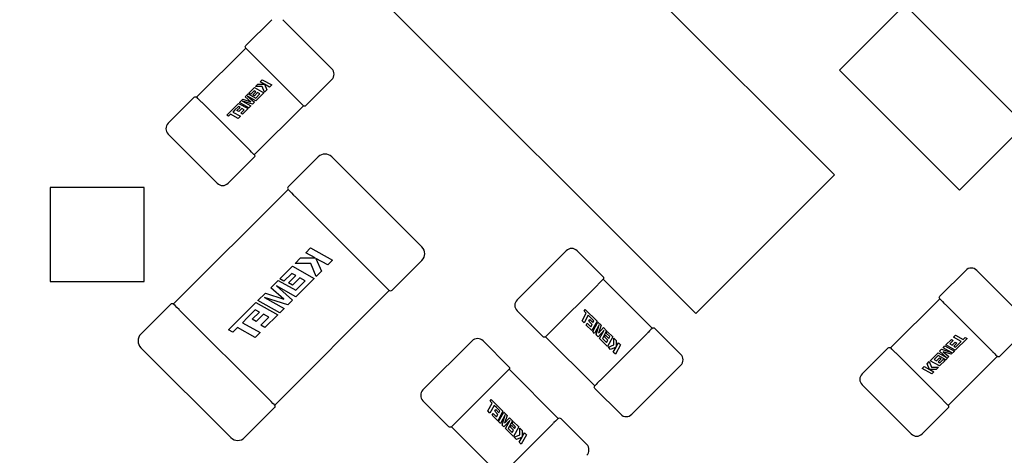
# Model space of a CAD drawing. Header units: millimetres. Extents: x 4 to 585, y 130 to 416.
# Tile 35 of 100: x 343.26 to 349.64, y 168.57 to 171.39. Entities that reach past the tile are written whole.
import ezdxf

# ---------------------------------------------------------------- set-up
doc = ezdxf.new("R2010")
doc.units = ezdxf.units.MM
doc.header["$LTSCALE"] = 0.75
doc.layers.add('Dimensions', color=7, linetype='Continuous', lineweight=13)
doc.layers.add('Visible', color=7, linetype='Continuous', lineweight=25)
doc.styles.get("Standard").update_dxf_attribs({"font": 'cour.ttf'})
doc.dimstyles.new('ISO-25', dxfattribs={"dimtxt": 2.5, "dimasz": 2.5, "dimexe": 1.5, "dimexo": 1.5, "dimgap": 1, "dimtad": 1, "dimdec": 1, "dimdsep": 46, "dimtxsty": 'Standard', "dimcen": 0, "dimclrd": 256, "dimclre": 256, "dimclrt": 256, "dimazin": 2, "dimtp": 0.1, "dimtm": 0.1, "dimtfac": 0.72, "dimtdec": 1, "dimtmove": 0, "dimatfit": 3, "dimfxl": 1, "dimarcsym": 0})

# ---------------------------------------------------------------- blocks, each defined once
blk = doc.blocks.new('*D66')
at = {"layer": 'Defpoints', "color": 0, "transparency": 16777216}
for p in [(365.906998, 168.828999), (374.653969, 168.828999)]:
    blk.add_point(p, dxfattribs=at)
at = {"layer": 'Dimensions', "lineweight": -2, "transparency": 16777216}
blk.add_line((367.406998, 168.828999), (385.303542, 168.828999), dxfattribs=at)
at = {"layer": 'Dimensions', "transparency": 16777216, "insert": (380.478756, 171.233913), "char_height": 2.5, "attachment_point": 5}
blk.add_mtext('20.1', dxfattribs=at)
blk = doc.blocks.new('*D67')
at = {"layer": 'Defpoints', "color": 0, "transparency": 16777216}
for p in [(365.906998, 184.577273), (365.906998, 168.828999)]:
    blk.add_point(p, dxfattribs=at)
at = {"layer": 'Dimensions', "lineweight": -2, "transparency": 16777216}
blk.add_line((365.906998, 170.328999), (365.906998, 195.096504), dxfattribs=at)
at = {"layer": 'Dimensions', "transparency": 16777216, "insert": (363.502084, 190.336888), "char_height": 2.5, "attachment_point": 5, "rotation": 90}
blk.add_mtext('46.7', dxfattribs=at)
blk = doc.blocks.new('*D68')
at = {"layer": 'Defpoints', "color": 0, "transparency": 16777216}
for p in [(352.154398, 184.577273), (352.154398, 178.958599)]:
    blk.add_point(p, dxfattribs=at)
at = {"layer": 'Dimensions', "lineweight": -2, "transparency": 16777216}
blk.add_line((352.154398, 180.458599), (352.154398, 189.976846), dxfattribs=at)
at = {"layer": 'Dimensions', "transparency": 16777216, "insert": (349.749484, 187.777059), "char_height": 2.5, "attachment_point": 5, "rotation": 90}
blk.add_mtext('33', dxfattribs=at)
blk = doc.blocks.new('*D69')
at = {"layer": 'Defpoints', "color": 0, "transparency": 16777216}
for p in [(352.154398, 178.958599), (374.653969, 178.958599)]:
    blk.add_point(p, dxfattribs=at)
at = {"layer": 'Dimensions', "lineweight": -2, "transparency": 16777216}
blk.add_line((353.654398, 178.958599), (385.305679, 178.958599), dxfattribs=at)
at = {"layer": 'Dimensions', "transparency": 16777216, "insert": (380.479824, 181.363513), "char_height": 2.5, "attachment_point": 5}
blk.add_mtext('30.3', dxfattribs=at)

msp = doc.modelspace()

# ---------------------------------------------------------------- linework, layer by layer
at = {"layer": 'Visible'}
for p, q in [((346.3808, 172.5398, 2.5055), (348.536, 170.3846, 2.5055)), ((347.638, 169.4866, 2.5055), (345.4828, 171.6418, 2.5055)), ((348.5674, 171.063, 2.1055), (348.9916, 171.4872, 2.1055)), ((348.9916, 171.4872, 2.1055), (349.7694, 170.7094, 2.1055)), ((344.8902, 171.3911, 2.0555), (344.7219, 171.2228, 2.0555)), ((345.2791, 171.0729, 2.0555), (344.9609, 171.3911, 2.0555)), ((344.7213, 171.2066, 2.0435), (344.403, 170.8883, 2.0435)), ((344.7488, 171.179, 2.0935), (344.7495, 171.1783, 2.0935)), ((344.7566, 171.1712, 2.0945), (345.0592, 170.8686, 2.0945)), ((349.3452, 170.2852, 2.1055), (348.5674, 171.063, 2.1055)), ((344.7845, 170.9579, 2.0958), (344.8002, 170.9735, 2.0958)), ((344.8285, 170.9583, 2.0958), (344.7845, 170.9579, 2.0958)), ((344.8002, 170.9735, 2.0958), (344.8408, 170.9735, 2.0958)), ((344.8146, 170.988, 2.0958), (344.8282, 171.0015, 2.0958)), ((344.8408, 170.9735, 2.0958), (344.8146, 170.988, 2.0958)), ((344.8282, 171.0015, 2.0958), (344.8895, 170.9676, 2.0958)), ((344.8437, 170.9217, 2.0958), (344.8285, 170.9583, 2.0958)), ((344.8427, 170.9725, 2.0958), (344.8582, 170.9362, 2.0958)), ((344.876, 170.954, 2.0958), (344.8427, 170.9725, 2.0958)), ((344.8895, 170.9676, 2.0958), (344.876, 170.954, 2.0958)), ((345.1108, 170.8339, 2.0555), (345.2791, 171.0022, 2.0555)), ((344.7168, 170.8901, 2.0958), (344.7371, 170.9104, 2.0958)), ((344.7325, 170.8953, 2.0958), (344.7772, 170.8553, 2.0958)), ((344.787, 170.8651, 2.0958), (344.7325, 170.8953, 2.0958)), ((344.7371, 170.9104, 2.0958), (344.7867, 170.8829, 2.0958)), ((344.7418, 170.9152, 2.0958), (344.777, 170.9504, 2.0958)), ((344.7535, 170.9087, 2.0958), (344.7418, 170.9152, 2.0958)), ((344.7752, 170.9304, 2.0958), (344.7535, 170.9087, 2.0958)), ((344.7662, 170.9036, 2.0958), (344.7866, 170.9241, 2.0958)), ((344.7775, 170.8974, 2.0958), (344.7662, 170.9036, 2.0958)), ((344.7866, 170.9241, 2.0958), (344.7752, 170.9304, 2.0958)), ((344.777, 170.9504, 2.0958), (344.8384, 170.9164, 2.0958)), ((344.7979, 170.9178, 2.0958), (344.7775, 170.8974, 2.0958)), ((344.7867, 170.8829, 2.0958), (344.8132, 170.9093, 2.0958)), ((344.8384, 170.9164, 2.0958), (344.787, 170.8651, 2.0958)), ((344.8132, 170.9093, 2.0958), (344.7979, 170.9178, 2.0958)), ((344.8582, 170.9362, 2.0958), (344.8437, 170.9217, 2.0958)), ((344.3868, 170.8877, 2.0555), (344.2185, 170.7194, 2.0555)), ((344.4313, 170.8601, 2.0935), (344.4306, 170.8608, 2.0935)), ((344.741, 170.5503, 2.0945), (344.4383, 170.853, 2.0945)), ((344.5987, 170.772, 2.0958), (344.6751, 170.8485, 2.0958)), ((344.6751, 170.8485, 2.0958), (344.7364, 170.8145, 2.0958)), ((344.6809, 170.8542, 2.0958), (344.7018, 170.8751, 2.0958)), ((344.7422, 170.8202, 2.0958), (344.6809, 170.8542, 2.0958)), ((344.6994, 170.8627, 2.0958), (344.7543, 170.8323, 2.0958)), ((344.7645, 170.8426, 2.0958), (344.6994, 170.8627, 2.0958)), ((344.7018, 170.8751, 2.0958), (344.7531, 170.8584, 2.0958)), ((344.7531, 170.8584, 2.0958), (344.7168, 170.8901, 2.0958)), ((344.7543, 170.8323, 2.0958), (344.7422, 170.8202, 2.0958)), ((344.7772, 170.8553, 2.0958), (344.7645, 170.8426, 2.0958)), ((344.7763, 170.515, 2.0435), (345.0946, 170.8333, 2.0435)), ((345.0663, 170.8615, 2.0935), (345.067, 170.8608, 2.0935)), ((344.6105, 170.7654, 2.0958), (344.5987, 170.772, 2.0958)), ((344.6235, 170.7785, 2.0958), (344.6105, 170.7654, 2.0958)), ((344.673, 170.7511, 2.0958), (344.6235, 170.7785, 2.0958)), ((344.6515, 170.8066, 2.0958), (344.6371, 170.792, 2.0958)), ((344.6371, 170.792, 2.0958), (344.6866, 170.7646, 2.0958)), ((344.6733, 170.8285, 2.0958), (344.6515, 170.8066, 2.0958)), ((344.6643, 170.8017, 2.0958), (344.6847, 170.8222, 2.0958)), ((344.6756, 170.7955, 2.0958), (344.6643, 170.8017, 2.0958)), ((344.6847, 170.8222, 2.0958), (344.6733, 170.8285, 2.0958)), ((344.696, 170.8159, 2.0958), (344.6756, 170.7955, 2.0958)), ((344.6888, 170.785, 2.0958), (344.7112, 170.8074, 2.0958)), ((344.7005, 170.7785, 2.0958), (344.6888, 170.785, 2.0958)), ((344.7112, 170.8074, 2.0958), (344.696, 170.8159, 2.0958)), ((344.7364, 170.8145, 2.0958), (344.7005, 170.7785, 2.0958)), ((344.6866, 170.7646, 2.0958), (344.673, 170.7511, 2.0958)), ((349.7694, 170.7094, 2.1055), (349.3452, 170.2852, 2.1055)), ((344.2185, 170.6487, 2.0555), (344.5367, 170.3305, 2.0555)), ((344.7488, 170.5426, 2.0935), (344.7481, 170.5433, 2.0935)), ((344.6074, 170.3305, 2.0555), (344.7757, 170.4988, 2.0555)), ((345.1906, 170.5012, 2.363), (344.9958, 170.3064, 2.363)), ((345.8624, 169.9178, 2.363), (345.279, 170.5012, 2.363)), ((348.536, 170.3846, 2.5055), (347.638, 169.4866, 2.5055)), ((344.063, 170.302, 1.5424), (343.4534, 170.302, 1.5424)), ((343.4534, 170.302, 1.5424), (343.4534, 169.6924, 1.5424)), ((344.063, 169.6924, 1.5424), (344.063, 170.302, 1.5424)), ((344.9952, 170.2902, 2.351), (344.2526, 169.5476, 2.351)), ((345.0394, 170.246, 2.4145), (345.6072, 169.6782, 2.4145)), ((345.1102, 169.8791, 2.4155), (345.1416, 169.9105, 2.4155)), ((345.1707, 169.8456, 2.4155), (345.1102, 169.8791, 2.4155)), ((345.1416, 169.9105, 2.4155), (345.2836, 169.8319, 2.4155)), ((346.7973, 169.8925, 2.0555), (346.4791, 169.5743, 2.0555)), ((347.0363, 169.7242, 2.0555), (346.868, 169.8925, 2.0555)), ((345.0405, 169.8094, 2.4155), (345.0768, 169.8457, 2.4155)), ((345.1424, 169.8105, 2.4155), (345.0405, 169.8094, 2.4155)), ((345.0768, 169.8457, 2.4155), (345.1707, 169.8456, 2.4155)), ((345.1775, 169.7258, 2.4155), (345.1424, 169.8105, 2.4155)), ((345.1752, 169.8433, 2.4155), (345.211, 169.7593, 2.4155)), ((345.2522, 169.8005, 2.4155), (345.1752, 169.8433, 2.4155)), ((345.2836, 169.8319, 2.4155), (345.2522, 169.8005, 2.4155)), ((345.6676, 169.6346, 2.363), (345.8624, 169.8294, 2.363)), ((344.9417, 169.7106, 2.4155), (345.0231, 169.792, 2.4155)), ((345.0189, 169.7458, 2.4155), (344.9686, 169.6955, 2.4155)), ((345.0454, 169.7312, 2.4155), (345.0189, 169.7458, 2.4155)), ((345.0231, 169.792, 2.4155), (345.1652, 169.7135, 2.4155)), ((345.211, 169.7593, 2.4155), (345.1775, 169.7258, 2.4155)), ((349.386, 169.7655, 2.0555), (349.2177, 169.5972, 2.0555)), ((349.7749, 169.4473, 2.0555), (349.4567, 169.7655, 2.0555)), ((343.4534, 169.6924, 1.5424), (344.063, 169.6924, 1.5424)), ((344.8837, 169.6526, 2.4155), (344.9307, 169.6996, 2.4155)), ((344.9307, 169.6996, 2.4155), (345.0456, 169.6359, 2.4155)), ((344.9686, 169.6955, 2.4155), (344.9417, 169.7106, 2.4155)), ((344.998, 169.6839, 2.4155), (345.0454, 169.7312, 2.4155)), ((345.0242, 169.6693, 2.4155), (344.998, 169.6839, 2.4155)), ((345.0716, 169.7167, 2.4155), (345.0242, 169.6693, 2.4155)), ((345.0456, 169.6359, 2.4155), (345.1068, 169.6971, 2.4155)), ((345.1652, 169.7135, 2.4155), (345.0463, 169.5946, 2.4155)), ((345.1068, 169.6971, 2.4155), (345.0716, 169.7167, 2.4155)), ((347.3552, 169.3897, 2.0435), (347.0369, 169.708, 2.0435)), ((344.8004, 169.5693, 2.4155), (344.8488, 169.6177, 2.4155)), ((344.8488, 169.6177, 2.4155), (344.9677, 169.579, 2.4155)), ((344.9677, 169.579, 2.4155), (344.8837, 169.6526, 2.4155)), ((344.9088, 168.8914, 2.351), (345.6514, 169.634, 2.351)), ((344.9199, 169.6646, 2.4155), (345.0236, 169.5719, 2.4155)), ((345.0463, 169.5946, 2.4155), (344.9199, 169.6646, 2.4155)), ((346.6989, 169.37, 2.0945), (347.0016, 169.6726, 2.0945)), ((347.0087, 169.6797, 2.0935), (347.0094, 169.6804, 2.0935)), ((344.6101, 169.379, 2.4155), (344.7872, 169.5561, 2.4155)), ((344.7872, 169.5561, 2.4155), (344.9292, 169.4775, 2.4155)), ((344.9424, 169.4907, 2.4155), (344.8004, 169.5693, 2.4155)), ((344.8435, 169.5891, 2.4155), (344.9705, 169.5188, 2.4155)), ((344.9942, 169.5425, 2.4155), (344.8435, 169.5891, 2.4155)), ((345.0236, 169.5719, 2.4155), (344.9942, 169.5425, 2.4155)), ((349.217, 169.581, 2.0435), (348.8988, 169.2627, 2.0435)), ((344.2364, 169.547, 2.363), (344.0416, 169.3521, 2.363)), ((344.8646, 168.9356, 2.4145), (344.2968, 169.5034, 2.4145)), ((344.7829, 169.5098, 2.4155), (344.7325, 169.4591, 2.4155)), ((344.762, 169.4479, 2.4155), (344.8094, 169.4952, 2.4155)), ((344.8094, 169.4952, 2.4155), (344.7829, 169.5098, 2.4155)), ((344.9705, 169.5188, 2.4155), (344.9424, 169.4907, 2.4155)), ((346.4791, 169.5036, 2.0555), (346.6474, 169.3353, 2.0555)), ((346.914, 169.5005, 2.0958), (346.9206, 169.5123, 2.0958)), ((346.9271, 169.4875, 2.0958), (346.914, 169.5005, 2.0958)), ((346.9206, 169.5123, 2.0958), (346.9971, 169.4359, 2.0958)), ((349.2446, 169.5534, 2.0935), (349.2453, 169.5527, 2.0935)), ((349.2524, 169.5456, 2.0945), (349.555, 169.243, 2.0945)), ((344.7325, 169.4591, 2.4155), (344.6991, 169.4254, 2.4155)), ((344.7882, 169.4333, 2.4155), (344.762, 169.4479, 2.4155)), ((344.8356, 169.4807, 2.4155), (344.7882, 169.4333, 2.4155)), ((344.8189, 169.4092, 2.4155), (344.8708, 169.4611, 2.4155)), ((344.8708, 169.4611, 2.4155), (344.8356, 169.4807, 2.4155)), ((344.9292, 169.4775, 2.4155), (344.8458, 169.3941, 2.4155)), ((346.8997, 169.438, 2.0958), (346.9271, 169.4875, 2.0958)), ((346.9132, 169.4244, 2.0958), (346.8997, 169.438, 2.0958)), ((346.9406, 169.4739, 2.0958), (346.9132, 169.4244, 2.0958)), ((346.9552, 169.4595, 2.0958), (346.9406, 169.4739, 2.0958)), ((346.9441, 169.4354, 2.0958), (346.9503, 169.4467, 2.0958)), ((346.9645, 169.415, 2.0958), (346.9441, 169.4354, 2.0958)), ((346.9503, 169.4467, 2.0958), (346.9708, 169.4263, 2.0958)), ((346.9771, 169.4377, 2.0958), (346.9552, 169.4595, 2.0958)), ((346.9971, 169.4359, 2.0958), (346.9631, 169.3745, 2.0958)), ((346.9688, 169.3688, 2.0958), (347.0028, 169.4301, 2.0958)), ((346.9708, 169.4263, 2.0958), (346.9771, 169.4377, 2.0958)), ((347.0028, 169.4301, 2.0958), (347.0237, 169.4092, 2.0958)), ((344.6375, 169.3638, 2.4155), (344.6101, 169.379, 2.4155)), ((344.6677, 169.394, 2.4155), (344.6375, 169.3638, 2.4155)), ((344.7823, 169.3306, 2.4155), (344.6677, 169.394, 2.4155)), ((344.6991, 169.4254, 2.4155), (344.8137, 169.362, 2.4155)), ((344.8458, 169.3941, 2.4155), (344.8189, 169.4092, 2.4155)), ((346.6912, 169.3622, 2.0935), (346.6919, 169.3629, 2.0935)), ((346.9271, 169.4105, 2.0958), (346.9336, 169.4222, 2.0958)), ((346.9631, 169.3745, 2.0958), (346.9271, 169.4105, 2.0958)), ((346.9336, 169.4222, 2.0958), (346.956, 169.3997, 2.0958)), ((346.956, 169.3997, 2.0958), (346.9645, 169.415, 2.0958)), ((346.9809, 169.3567, 2.0958), (346.9688, 169.3688, 2.0958)), ((347.0113, 169.4116, 2.0958), (346.9809, 169.3567, 2.0958)), ((346.9912, 169.3465, 2.0958), (347.0113, 169.4116, 2.0958)), ((347.0439, 169.3785, 2.0958), (347.0039, 169.3338, 2.0958)), ((347.0237, 169.4092, 2.0958), (347.007, 169.3579, 2.0958)), ((347.007, 169.3579, 2.0958), (347.0387, 169.3942, 2.0958)), ((347.0137, 169.324, 2.0958), (347.0439, 169.3785, 2.0958)), ((347.059, 169.3739, 2.0958), (347.0315, 169.3243, 2.0958)), ((347.0387, 169.3942, 2.0958), (347.059, 169.3739, 2.0958)), ((347.0573, 169.3575, 2.0958), (347.0638, 169.3692, 2.0958)), ((347.0638, 169.3692, 2.0958), (347.0989, 169.334, 2.0958)), ((347.3276, 169.3622, 2.0935), (347.3269, 169.3615, 2.0935)), ((347.5397, 169.2208, 2.0555), (347.3714, 169.3891, 2.0555)), ((349.6066, 169.2083, 2.0555), (349.7749, 169.3766, 2.0555)), ((344.8137, 169.362, 2.4155), (344.7823, 169.3306, 2.4155)), ((346.1877, 169.3083, 2.0555), (345.8695, 168.9901, 2.0555)), ((346.4267, 169.14, 2.0555), (346.2584, 169.3083, 2.0555)), ((346.6636, 169.3347, 2.0435), (346.9818, 169.0164, 2.0435)), ((347.0039, 169.3338, 2.0958), (346.9912, 169.3465, 2.0958)), ((347.065, 169.2726, 2.0958), (347.0137, 169.324, 2.0958)), ((347.3198, 169.3544, 2.0945), (347.0172, 169.0517, 2.0945)), ((347.0315, 169.3243, 2.0958), (347.0579, 169.2978, 2.0958)), ((347.046, 169.3335, 2.0958), (347.0522, 169.3448, 2.0958)), ((347.0664, 169.3131, 2.0958), (347.046, 169.3335, 2.0958)), ((347.0522, 169.3448, 2.0958), (347.0727, 169.3244, 2.0958)), ((347.079, 169.3358, 2.0958), (347.0573, 169.3575, 2.0958)), ((347.0579, 169.2978, 2.0958), (347.0664, 169.3131, 2.0958)), ((347.0989, 169.334, 2.0958), (347.065, 169.2726, 2.0958)), ((347.0727, 169.3244, 2.0958), (347.079, 169.3358, 2.0958)), ((347.1065, 169.3265, 2.0958), (347.1221, 169.3108, 2.0958)), ((347.1069, 169.2825, 2.0958), (347.1065, 169.3265, 2.0958)), ((347.1221, 169.3108, 2.0958), (347.1221, 169.2702, 2.0958)), ((349.2569, 169.2815, 2.0958), (349.2929, 169.3175, 2.0958)), ((349.3046, 169.311, 2.0958), (349.2821, 169.2886, 2.0958)), ((349.2929, 169.3175, 2.0958), (349.3046, 169.311, 2.0958)), ((349.2974, 169.2801, 2.0958), (349.3178, 169.3005, 2.0958)), ((349.3068, 169.3314, 2.0958), (349.3204, 169.3449, 2.0958)), ((349.3563, 169.304, 2.0958), (349.3068, 169.3314, 2.0958)), ((349.3178, 169.3005, 2.0958), (349.3291, 169.2943, 2.0958)), ((349.3947, 169.324, 2.0958), (349.3183, 169.2475, 2.0958)), ((349.3204, 169.3449, 2.0958), (349.3699, 169.3175, 2.0958)), ((349.3419, 169.2894, 2.0958), (349.3563, 169.304, 2.0958)), ((349.3699, 169.3175, 2.0958), (349.3829, 169.3306, 2.0958)), ((349.3829, 169.3306, 2.0958), (349.3947, 169.324, 2.0958)), ((344.0416, 169.2638, 2.363), (344.625, 168.6804, 2.363)), ((347.0703, 169.2673, 2.0958), (347.1069, 169.2825, 2.0958)), ((347.0848, 169.2528, 2.0958), (347.0703, 169.2673, 2.0958)), ((347.1211, 169.2683, 2.0958), (347.0848, 169.2528, 2.0958)), ((347.1026, 169.235, 2.0958), (347.1211, 169.2683, 2.0958)), ((347.1162, 169.2215, 2.0958), (347.1026, 169.235, 2.0958)), ((347.1501, 169.2828, 2.0958), (347.1162, 169.2215, 2.0958)), ((347.1221, 169.2702, 2.0958), (347.1365, 169.2964, 2.0958)), ((347.1365, 169.2964, 2.0958), (347.1501, 169.2828, 2.0958)), ((348.8826, 169.2621, 2.0555), (348.7143, 169.0938, 2.0555)), ((348.9271, 169.2345, 2.0935), (348.9264, 169.2352, 2.0935)), ((349.2162, 169.2407, 2.0958), (349.2289, 169.2534, 2.0958)), ((349.2609, 169.2007, 2.0958), (349.2162, 169.2407, 2.0958)), ((349.2289, 169.2534, 2.0958), (349.294, 169.2333, 2.0958)), ((349.2391, 169.2637, 2.0958), (349.2512, 169.2758, 2.0958)), ((349.294, 169.2333, 2.0958), (349.2391, 169.2637, 2.0958)), ((349.2403, 169.2376, 2.0958), (349.2766, 169.2059, 2.0958)), ((349.2916, 169.2209, 2.0958), (349.2403, 169.2376, 2.0958)), ((349.2512, 169.2758, 2.0958), (349.3125, 169.2418, 2.0958)), ((349.3183, 169.2475, 2.0958), (349.2569, 169.2815, 2.0958)), ((349.2821, 169.2886, 2.0958), (349.2974, 169.2801, 2.0958)), ((349.3125, 169.2418, 2.0958), (349.2916, 169.2209, 2.0958)), ((349.3291, 169.2943, 2.0958), (349.3087, 169.2738, 2.0958)), ((349.3087, 169.2738, 2.0958), (349.3201, 169.2675, 2.0958)), ((349.3201, 169.2675, 2.0958), (349.3419, 169.2894, 2.0958)), ((349.5621, 169.2359, 2.0935), (349.5628, 169.2352, 2.0935)), ((349.2368, 168.9247, 2.0945), (348.9341, 169.2274, 2.0945)), ((349.1352, 169.1598, 2.0958), (349.1497, 169.1743, 2.0958)), ((349.1497, 169.1743, 2.0958), (349.1649, 169.1377, 2.0958)), ((349.155, 169.1796, 2.0958), (349.2064, 169.2309, 2.0958)), ((349.2164, 169.1456, 2.0958), (349.155, 169.1796, 2.0958)), ((349.2067, 169.2131, 2.0958), (349.1802, 169.1867, 2.0958)), ((349.1802, 169.1867, 2.0958), (349.1955, 169.1782, 2.0958)), ((349.1955, 169.1782, 2.0958), (349.2159, 169.1986, 2.0958)), ((349.2064, 169.2309, 2.0958), (349.2609, 169.2007, 2.0958)), ((349.2563, 169.1856, 2.0958), (349.2067, 169.2131, 2.0958)), ((349.2272, 169.1924, 2.0958), (349.2068, 169.1719, 2.0958)), ((349.2068, 169.1719, 2.0958), (349.2182, 169.1656, 2.0958)), ((349.2159, 169.1986, 2.0958), (349.2272, 169.1924, 2.0958)), ((349.2516, 169.1808, 2.0958), (349.2164, 169.1456, 2.0958)), ((349.2182, 169.1656, 2.0958), (349.2399, 169.1873, 2.0958)), ((349.2399, 169.1873, 2.0958), (349.2516, 169.1808, 2.0958)), ((349.2766, 169.2059, 2.0958), (349.2563, 169.1856, 2.0958)), ((349.2721, 168.8894, 2.0435), (349.5904, 169.2077, 2.0435)), ((346.7456, 168.8055, 2.0435), (346.4273, 169.1238, 2.0435)), ((347.2215, 168.8319, 2.0555), (347.5397, 169.1501, 2.0555)), ((349.1039, 169.1284, 2.0958), (349.1174, 169.142, 2.0958)), ((349.1652, 169.0945, 2.0958), (349.1039, 169.1284, 2.0958)), ((349.1174, 169.142, 2.0958), (349.1507, 169.1235, 2.0958)), ((349.1507, 169.1235, 2.0958), (349.1352, 169.1598, 2.0958)), ((349.1526, 169.1225, 2.0958), (349.1788, 169.108, 2.0958)), ((349.1932, 169.1225, 2.0958), (349.1526, 169.1225, 2.0958)), ((349.1649, 169.1377, 2.0958), (349.2089, 169.1381, 2.0958)), ((349.1788, 169.108, 2.0958), (349.1652, 169.0945, 2.0958)), ((349.2089, 169.1381, 2.0958), (349.1932, 169.1225, 2.0958)), ((346.0893, 168.7858, 2.0945), (346.392, 169.0884, 2.0945)), ((346.3991, 169.0955, 2.0935), (346.3998, 169.0962, 2.0935)), ((347.0101, 169.0447, 2.0935), (347.0094, 169.044, 2.0935)), ((346.9825, 169.0002, 2.0555), (347.1508, 168.8319, 2.0555)), ((348.7143, 169.0231, 2.0555), (349.0325, 168.7049, 2.0555)), ((345.8695, 168.9194, 2.0555), (346.0378, 168.7511, 2.0555)), ((346.3044, 168.9163, 2.0958), (346.311, 168.9281, 2.0958)), ((346.3175, 168.9033, 2.0958), (346.3044, 168.9163, 2.0958)), ((346.311, 168.9281, 2.0958), (346.3875, 168.8517, 2.0958)), ((349.2446, 168.917, 2.0935), (349.2439, 168.9177, 2.0935)), ((344.7133, 168.6804, 2.363), (344.9082, 168.8752, 2.363)), ((346.2901, 168.8538, 2.0958), (346.3175, 168.9033, 2.0958)), ((346.3036, 168.8402, 2.0958), (346.2901, 168.8538, 2.0958)), ((346.331, 168.8897, 2.0958), (346.3036, 168.8402, 2.0958)), ((346.3456, 168.8753, 2.0958), (346.331, 168.8897, 2.0958)), ((346.3345, 168.8512, 2.0958), (346.3407, 168.8625, 2.0958)), ((346.3407, 168.8625, 2.0958), (346.3612, 168.8421, 2.0958)), ((346.3675, 168.8535, 2.0958), (346.3456, 168.8753, 2.0958)), ((346.3612, 168.8421, 2.0958), (346.3675, 168.8535, 2.0958)), ((349.1032, 168.7049, 2.0555), (349.2715, 168.8732, 2.0555)), ((346.3175, 168.8263, 2.0958), (346.324, 168.838, 2.0958)), ((346.3535, 168.7903, 2.0958), (346.3175, 168.8263, 2.0958)), ((346.324, 168.838, 2.0958), (346.3464, 168.8155, 2.0958)), ((346.3549, 168.8308, 2.0958), (346.3345, 168.8512, 2.0958)), ((346.3464, 168.8155, 2.0958), (346.3549, 168.8308, 2.0958)), ((346.3875, 168.8517, 2.0958), (346.3535, 168.7903, 2.0958)), ((346.3592, 168.7846, 2.0958), (346.3932, 168.8459, 2.0958)), ((346.4017, 168.8274, 2.0958), (346.3713, 168.7725, 2.0958)), ((346.3816, 168.7623, 2.0958), (346.4017, 168.8274, 2.0958)), ((346.3932, 168.8459, 2.0958), (346.4141, 168.825, 2.0958)), ((346.4343, 168.7943, 2.0958), (346.3943, 168.7496, 2.0958)), ((346.4141, 168.825, 2.0958), (346.3974, 168.7737, 2.0958)), ((346.3974, 168.7737, 2.0958), (346.4291, 168.81, 2.0958)), ((346.4041, 168.7398, 2.0958), (346.4343, 168.7943, 2.0958)), ((346.4494, 168.7897, 2.0958), (346.4219, 168.7401, 2.0958)), ((346.4291, 168.81, 2.0958), (346.4494, 168.7897, 2.0958)), ((346.9301, 168.6366, 2.0555), (346.7618, 168.8049, 2.0555)), ((346.054, 168.7505, 2.0435), (346.3723, 168.4322, 2.0435)), ((346.0816, 168.778, 2.0935), (346.0823, 168.7787, 2.0935)), ((346.3713, 168.7725, 2.0958), (346.3592, 168.7846, 2.0958)), ((346.3943, 168.7496, 2.0958), (346.3816, 168.7623, 2.0958)), ((346.4554, 168.6884, 2.0958), (346.4041, 168.7398, 2.0958)), ((346.7102, 168.7702, 2.0945), (346.4076, 168.4675, 2.0945)), ((346.4219, 168.7401, 2.0958), (346.4483, 168.7136, 2.0958)), ((346.4364, 168.7493, 2.0958), (346.4426, 168.7606, 2.0958)), ((346.4568, 168.7289, 2.0958), (346.4364, 168.7493, 2.0958)), ((346.4426, 168.7606, 2.0958), (346.4631, 168.7402, 2.0958)), ((346.4477, 168.7733, 2.0958), (346.4542, 168.785, 2.0958)), ((346.4694, 168.7516, 2.0958), (346.4477, 168.7733, 2.0958)), ((346.4483, 168.7136, 2.0958), (346.4568, 168.7289, 2.0958)), ((346.4542, 168.785, 2.0958), (346.4894, 168.7498, 2.0958)), ((346.4894, 168.7498, 2.0958), (346.4554, 168.6884, 2.0958)), ((346.4631, 168.7402, 2.0958), (346.4694, 168.7516, 2.0958)), ((346.4969, 168.7423, 2.0958), (346.5125, 168.7266, 2.0958)), ((346.4973, 168.6983, 2.0958), (346.4969, 168.7423, 2.0958)), ((346.5125, 168.7266, 2.0958), (346.5125, 168.686, 2.0958)), ((346.718, 168.778, 2.0935), (346.7173, 168.7773, 2.0935)), ((346.4607, 168.6831, 2.0958), (346.4973, 168.6983, 2.0958)), ((346.4752, 168.6686, 2.0958), (346.4607, 168.6831, 2.0958)), ((346.5115, 168.6841, 2.0958), (346.4752, 168.6686, 2.0958)), ((346.493, 168.6508, 2.0958), (346.5115, 168.6841, 2.0958)), ((346.5405, 168.6986, 2.0958), (346.5066, 168.6373, 2.0958)), ((346.5125, 168.686, 2.0958), (346.527, 168.7122, 2.0958)), ((346.527, 168.7122, 2.0958), (346.5405, 168.6986, 2.0958)), ((346.5066, 168.6373, 2.0958), (346.493, 168.6508, 2.0958))]:
    msp.add_line(p, q, dxfattribs=at)
at = {"layer": 'Visible', "extrusion": (-3.6086e-12, 3.6086e-12, -1)}
for centre, start, end in [((-344.7304, 171.2144, -2.0555), 315, 45), ((-344.3952, 170.8792, -2.0555), 45, 135), ((-345.1024, 170.8424, -2.0555), 225, 315), ((-344.7672, 170.5072, -2.0555), 135, 225), ((-345.6591, 169.6431, -2.363), 225, 314.92477), ((-344.2449, 169.5385, -2.363), 45, 134.92477)]:
    msp.add_arc(centre, 0.012, start, end, dxfattribs=at)
at = {"layer": 'Visible', "extrusion": (0.707107, 0.707107, 0)}
for centre, radius, start, end in [((-122.7324, 2.0555, 364.816), 0.038, 0, 90), ((-123.1824, 2.0555, 364.816), 0.038, 90, 180), ((-123.5866, 2.363, 364.3617), 0.0505, 0.15492, 89.84508), ((-124.4116, 2.363, 364.3617), 0.0505, 90.15492, 179.84508), ((-127.0609, 2.0555, 366.8456), 0.038, 360, 90), ((-123.5976, 2.352, 363.3117), 0.0625, 79.73595, 79.86314), ((-127.5109, 2.0555, 366.8456), 0.038, 90, 180), ((-124.4006, 2.352, 363.3117), 0.0625, 100.13686, 100.26405), ((-124.4006, 2.352, 363.3117), 0.0625, 169.73595, 169.86314)]:
    msp.add_arc(centre, radius, start, end, dxfattribs=at)
at = {"layer": 'Visible'}
for centre, radius, start, end in [((345.2438, 171.0376, 2.0555), 0.05, 315, 45), ((344.2538, 170.684, 2.0555), 0.05, 135, 225), ((345.2348, 170.457, 2.363), 0.0625, 45, 135), ((344.572, 170.3658, 2.0555), 0.05, 225, 315), ((345.0043, 170.2979, 2.363), 0.012, 135, 224.88357), ((345.8182, 169.8736, 2.363), 0.0625, 315, 45), ((346.8326, 169.8572, 2.0555), 0.05, 45, 135), ((349.4214, 169.7302, 2.0555), 0.05, 45, 135), ((346.5144, 169.539, 2.0555), 0.05, 135, 225), ((344.0858, 169.308, 2.363), 0.0625, 135, 225), ((346.223, 169.273, 2.0555), 0.05, 45, 135), ((347.5044, 169.1854, 2.0555), 0.05, 315, 45), ((348.7496, 169.0584, 2.0555), 0.05, 135, 225), ((345.9048, 168.9548, 2.0555), 0.05, 135, 225), ((344.8997, 168.8837, 2.363), 0.012, 315, 44.88357), ((347.1862, 168.8672, 2.0555), 0.05, 225, 315), ((344.6692, 168.7246, 2.363), 0.0625, 225, 315), ((349.0678, 168.7402, 2.0555), 0.05, 225, 315), ((346.8948, 168.6012, 2.0555), 0.05, 315, 45)]:
    msp.add_arc(centre, radius, start, end, dxfattribs=at)
at = {"layer": 'Visible', "extrusion": (-0.707107, -0.707107, 0)}
for centre, radius, start, end in [((122.7324, 2.0555, -364.366), 0.038, 90, 180), ((123.1824, 2.0555, -364.366), 0.038, 360, 90), ((123.5976, 2.352, -364.3617), 0.0625, 169.73595, 169.86314), ((123.5976, 2.352, -364.3617), 0.0625, 100.13686, 100.26405), ((124.4006, 2.352, -364.3617), 0.0625, 79.73595, 79.86314), ((123.5866, 2.363, -363.3117), 0.0505, 90.15492, 179.84508), ((127.0609, 2.0555, -366.3956), 0.038, 90, 180), ((124.4116, 2.363, -363.3117), 0.0505, 0.15492, 89.84508), ((127.5109, 2.0555, -366.3956), 0.038, 0, 90)]:
    msp.add_arc(centre, radius, start, end, dxfattribs=at)
at = {"layer": 'Visible', "extrusion": (-0.707107, 0.707107, 0)}
for centre, start, end in [((-365.3549, 2.0555, -125.3905), 90, 180), ((-364.9049, 2.0555, -125.3905), 360, 90), ((-364.5107, 2.0555, -125.3726), 90, 180), ((-364.0607, 2.0555, -125.3726), 360, 90)]:
    msp.add_arc(centre, 0.038, start, end, dxfattribs=at)
at = {"layer": 'Visible', "extrusion": (3.6086e-12, 3.6086e-12, -1)}
for centre, start, end in [((-347.0278, 169.7158, -2.0555), 135, 225), ((-347.3629, 169.3806, -2.0555), 45, 135), ((-346.6558, 169.3438, -2.0555), 225, 315), ((-346.4182, 169.1316, -2.0555), 135, 225), ((-346.991, 169.0086, -2.0555), 315, 45), ((-346.7534, 168.7964, -2.0555), 45, 135), ((-346.0462, 168.7596, -2.0555), 225, 315)]:
    msp.add_arc(centre, 0.012, start, end, dxfattribs=at)
at = {"layer": 'Visible', "extrusion": (3.6086e-12, -3.6086e-12, -1)}
for centre, start, end in [((-349.2262, 169.5888, -2.0555), 315, 45), ((-348.891, 169.2536, -2.0555), 45, 135), ((-349.5982, 169.2168, -2.0555), 225, 315), ((-349.263, 168.8816, -2.0555), 135, 225)]:
    msp.add_arc(centre, 0.012, start, end, dxfattribs=at)
at = {"layer": 'Visible', "extrusion": (0.707107, -0.707107, 0)}
for centre, start, end in [((365.3549, 2.0555, 125.8405), 0, 90), ((364.9049, 2.0555, 125.8405), 90, 180), ((364.5107, 2.0555, 125.8226), 0, 90)]:
    msp.add_arc(centre, 0.038, start, end, dxfattribs=at)
at = {"layer": 'Visible'}
for points in [[(344.7495, 171.1783, 2.0935), (344.7519, 171.1758, 2.0941), (344.7544, 171.1735, 2.0945), (344.7566, 171.1712, 2.0945)], [(344.4383, 170.853, 2.0945), (344.4361, 170.8552, 2.0945), (344.4338, 170.8577, 2.0941), (344.4313, 170.8601, 2.0935)], [(345.0592, 170.8686, 2.0945), (345.0615, 170.8664, 2.0945), (345.0638, 170.8639, 2.0941), (345.0663, 170.8615, 2.0935)], [(344.7481, 170.5433, 2.0935), (344.7457, 170.5458, 2.0941), (344.7432, 170.5481, 2.0945), (344.741, 170.5503, 2.0945)], [(345.0315, 170.2537, 2.4135), (345.0342, 170.251, 2.4141), (345.0369, 170.2484, 2.4145), (345.0394, 170.246, 2.4145)], [(345.6072, 169.6782, 2.4145), (345.6096, 169.6757, 2.4145), (345.6122, 169.673, 2.4141), (345.6149, 169.6703, 2.4135)], [(347.0016, 169.6726, 2.0945), (347.0038, 169.6749, 2.0945), (347.0063, 169.6772, 2.0941), (347.0087, 169.6797, 2.0935)], [(344.2968, 169.5034, 2.4145), (344.2944, 169.5059, 2.4145), (344.2918, 169.5086, 2.4141), (344.2891, 169.5112, 2.4135)], [(349.2453, 169.5527, 2.0935), (349.2477, 169.5502, 2.0941), (349.2502, 169.5479, 2.0945), (349.2524, 169.5456, 2.0945)], [(346.6919, 169.3629, 2.0935), (346.6944, 169.3653, 2.0941), (346.6967, 169.3678, 2.0945), (346.6989, 169.37, 2.0945)], [(347.3269, 169.3615, 2.0935), (347.3244, 169.3591, 2.0941), (347.3221, 169.3566, 2.0945), (347.3198, 169.3544, 2.0945)], [(349.555, 169.243, 2.0945), (349.5573, 169.2408, 2.0945), (349.5596, 169.2383, 2.0941), (349.5621, 169.2359, 2.0935)], [(348.9341, 169.2274, 2.0945), (348.9319, 169.2296, 2.0945), (348.9296, 169.2321, 2.0941), (348.9271, 169.2345, 2.0935)], [(346.392, 169.0884, 2.0945), (346.3942, 169.0907, 2.0945), (346.3967, 169.093, 2.0941), (346.3991, 169.0955, 2.0935)], [(347.0172, 169.0517, 2.0945), (347.015, 169.0495, 2.0945), (347.0125, 169.0472, 2.0941), (347.0101, 169.0447, 2.0935)], [(344.8724, 168.9279, 2.4135), (344.8698, 168.9306, 2.4141), (344.8671, 168.9332, 2.4145), (344.8646, 168.9356, 2.4145)], [(349.2439, 168.9177, 2.0935), (349.2415, 168.9202, 2.0941), (349.239, 168.9225, 2.0945), (349.2368, 168.9247, 2.0945)], [(346.0823, 168.7787, 2.0935), (346.0848, 168.7811, 2.0941), (346.0871, 168.7836, 2.0945), (346.0893, 168.7858, 2.0945)], [(346.7173, 168.7773, 2.0935), (346.7148, 168.7749, 2.0941), (346.7125, 168.7724, 2.0945), (346.7102, 168.7702, 2.0945)]]:
    msp.add_open_spline(points, degree=3, dxfattribs=at)

# ---------------------------------------------------------------- dimensions: what is measured, and where the dimension line sits
at = {"layer": 'Dimensions'}
for feature_location, offset, dtype, picture, middle in [((365.907, 168.829), (0, 15.7483), 1, '*D67', (363.5021, 190.3369)), ((352.1544, 178.9586), (0, 5.6187), 1, '*D68', (349.7495, 187.7771)), ((352.1544, 178.9586), (22.4996, 0), 0, '*D69', (380.4798, 181.3635)), ((365.907, 168.829), (8.747, 0), 0, '*D66', (380.4788, 171.2339))]:
    dim = msp.add_ordinate_dim(feature_location=feature_location, offset=offset, dtype=dtype, origin=(319.1964, 148.6866), dimstyle='ISO-25', override={"dimlfac": 1}, dxfattribs=at)
    dim.commit()
    dim.dimension.update_dxf_attribs({"geometry": picture, "text_midpoint": middle})

doc.saveas('drawing.dxf')
